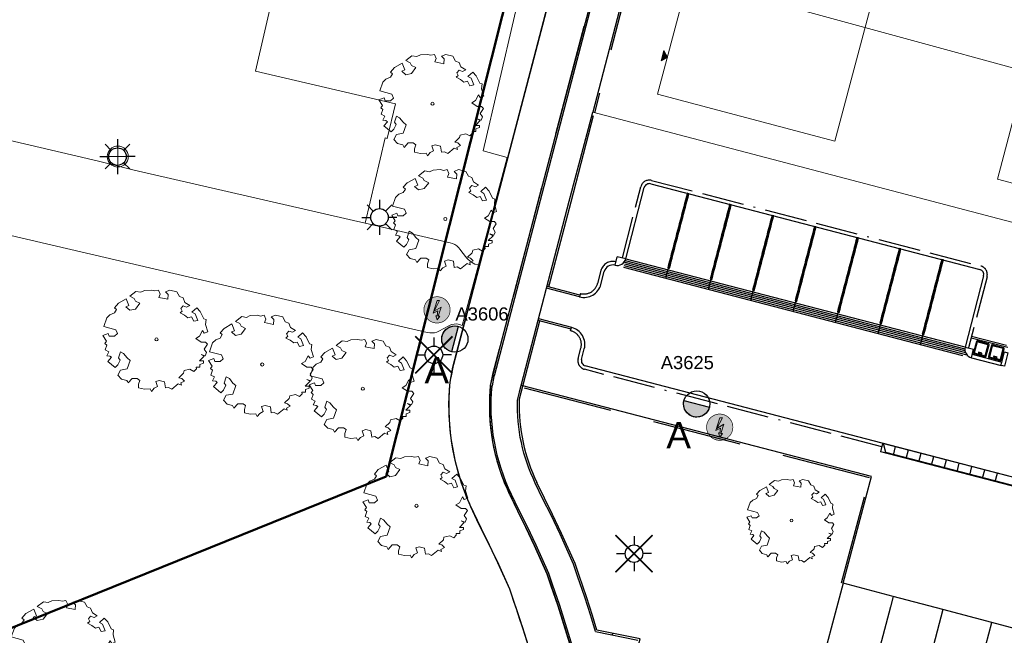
# Model space of a CAD drawing. Header units: metres. Extents: x 253535 to 254630, y 592458 to 593699.
# Tile 4 of 40: x 253633 to 253689, y 592955 to 592990. Entities that reach past the tile are written whole.
import ezdxf
from ezdxf.enums import TextEntityAlignment as Align

# ---------------------------------------------------------------- set-up
doc = ezdxf.new("R2010")
doc.units = ezdxf.units.M
doc.linetypes.add('ACAD_ISO11W100', pattern=[33, 12, -3, 12, -3, 0, -3])
doc.linetypes.add('DASHED', pattern=[19.05, 12.7, -6.35])
for name, color, linetype, lineweight in [('ALGEMEEN WERKGRENS', 10, 'FENCELINE1', 50), ('B-WE-GR-BOOM-S2', 114, 'Continuous', 9), ('B-WE-GR-BOOM_STAMDIAMETER-T', 7, 'Continuous', 25), ('B-WE-OG-TERREIN_BEGROEID-GV', 254, 'Continuous', 18), ('B-WE-VH-OPENVERHARDING-GV', 254, 'Continuous', 18), ('N-WE-IE-MEUBILAIR_WEGMEUBILAIR-S', 7, 'Continuous', 18), ('N-woningen', 1, 'Continuous', 0)]:
    doc.layers.add(name, color=color, linetype=linetype, lineweight=lineweight)
for name, color, linetype in [('B-EI-OV-Mast_0_Symbool_Code', 7, 'Continuous'), ('B-EI-OV-Mast_1_Mastnummer-T', 7, 'Continuous'), ('B-EI-OV-Mast_2_Kast-en-Groep-T', 7, 'Continuous'), ('B-EI-OV-Mast_4_Overig_1-T', 7, 'Continuous'), ('B-EI-OV-Mast_5_Overig_2-T', 7, 'Continuous'), ('B-IN-LICHTMAST', 7, 'Continuous'), ('N-EI-OV-Mast-S', 7, 'Continuous'), ('N-EI-OV-Mast_0_Symbool_Code', 7, 'Continuous'), ('N-EI-OV-Mast_1_Mastnummer-T', 7, 'Continuous'), ('N-EI-OV-Mast_2_Kast-en-Groep-T', 7, 'Continuous'), ('N-EI-OV-Mast_4_Overig_1-T', 7, 'Continuous'), ('N-EI-OV-Mast_5_Overig_2-T', 7, 'Continuous'), ('N-WB-ARC-ASFALT', 8, 'Continuous'), ('N-WB-ARC-BETONSTEEN KF', 253, 'Continuous'), ('N-WB-BAND GAZONBAND 10x20', 7, 'DASHED'), ('N-WB-BAND OPSLUITBAND 10x20', 7, 'DASHED'), ('N-WB-BAND TROTTOIRBAND 18 20', 7, 'ACAD_ISO11W100'), ('N-WB-CONTAINERVERZAMELPLAATS', 8, 'Continuous'), ('N-WB-INRITBLOK 18 20', 2, 'Continuous'), ('N-WB-KANTVERHARDING', 2, 'Continuous'), ('N-WB-MATERIAALGRENS', 1, 'Continuous'), ('N-WB-MOLGOOT GEBAKKEN DF', 8, 'Continuous'), ('N-WB-PERRONBAND 18 20', 2, 'Continuous'), ('V-EI-OV-Mast-S', 1, 'Continuous'), ('V-EI-OV-Mast_1_Mastnummer-T', 7, 'Continuous'), ('V-EI-OV-Mast_2_Kast-en-Groep-T', 7, 'Continuous'), ('V-EI-OV-Mast_4_Overig_1-T', 7, 'Continuous'), ('V-EI-OV-Mast_5_Overig_2-T', 7, 'Continuous'), ('X-EI-OV-Aansluiting-S', 1, 'Continuous'), ('X-EI-OV-Aansluiting_0_Symbool_Code', 7, 'Continuous'), ('X-EI-OV-Aansluiting_1_Mastnummer-T', 7, 'Continuous'), ('X-EI-OV-Aansluiting_2_Groep_en_Fase-T', 7, 'Continuous'), ('X-EI-OV-Aansluiting_4_Overig_1-T', 7, 'Continuous'), ('X-EI-OV-Aansluiting_5_Overig_2-T', 7, 'Continuous')]:
    doc.layers.add(name, color=color, linetype=linetype)
doc.styles.add('ARIAL', font='arial.ttf')
doc.styles.add('NLCS-ISO', font='txt')
doc.linetypes.add('FENCELINE1', pattern='A,6.35,-2.54,[133,ltypeshp.shx,S=2.54,R=0,X=-2.54,Y=0],-2.54,25.4', length=36.83)

# ---------------------------------------------------------------- blocks, each defined once
blk = doc.blocks.new('SIE-WEG_LICHTMAST-SO')
at = {"color": 0}
for p, q in [((0, 0), (0, 0.497)), ((-0.484, 0), (0.466, 0)), ((0, 0), (0, -0.503))]:
    blk.add_line(p, q, dxfattribs=at)
blk.add_circle((0, 0), 0.3, dxfattribs=at)
blk = doc.blocks.new('SGR-BOOM_06_ST')
at = {"linetype": 'Continuous', "flags": 128}
blk.add_lwpolyline([(2.698, 3.52), (2.53, 3.939), (2.197, 4.064), (1.945, 4.524), (1.273, 4.692), (0.855, 4.524), (1.108, 4.273), (1.064, 3.812), (0.228, 3.98), (0.352, 4.315), (0.184, 4.692), (-0.15, 4.609), (-0.486, 4.692), (-1.155, 4.65), (-1.491, 4.483), (-1.952, 4.565), (-2.539, 4.105), (-2.12, 3.896), (-1.994, 3.644), (-1.575, 3.435), (-1.994, 2.89), (-2.539, 2.766), (-2.915, 3.099), (-2.62, 3.217), (-2.873, 3.855), (-3.628, 3.435), (-4.004, 3.016), (-3.794, 2.848), (-4.004, 2.514), (-4.425, 2.346), (-4.717, 2.054), (-5.01, 1.214), (-3.88, 0.921), (-3.712, 0.544), (-4.004, 0.293), (-4.507, 0.293), (-4.602, 0.556), (-5.093, 0.376), (-4.758, -0.168), (-4.925, -0.377), (-4.717, -0.545), (-4.884, -1.006), (-4.532, -1.182), (-4.717, -1.551), (-4.424, -1.592), (-4.293, -1.707), (-4.619, -2.107), (-3.921, -2.682), (-3.668, -2.431), (-3.46, -1.97), (-3.627, -1.761), (-3.419, -1.174), (-3.124, -1.342), (-2.788, -1.761), (-2.496, -2.01), (-2.788, -2.808), (-3.419, -2.932), (-3.668, -3.394), (-3.333, -3.771), (-2.832, -3.897), (-2.769, -4.022), (-2.706, -4.148), (-2.328, -3.729), (-1.826, -3.729), (-1.575, -3.897), (-1.699, -4.273), (-1.699, -4.609), (-1.154, -4.736), (-0.61, -4.692), (-0.486, -4.945), (-0.233, -4.65), (0.101, -4.483), (-0.059, -4.007), (0.269, -3.896), (0.773, -4.023), (0.856, -4.609), (1.149, -4.565), (1.442, -4.736), (2.071, -4.232), (2.365, -4.356), (2.322, -4.147), (2.657, -3.98), (2.406, -3.728), (2.113, -3.644), (2.574, -3.226), (2.615, -2.975), (3.16, -2.848), (3.538, -3.058), (3.787, -2.807), (3.77, -2.633), (4.123, -2.633), (4.123, -2.387), (4.459, -2.263), (4.459, -2.054), (4.082, -2.054), (4.543, -1.591), (4.25, -1.425), (4.627, -1.55), (4.752, -1.257), (4.543, -0.921), (4.835, -0.461), (4.668, -0.252), (4.25, -0.252), (3.746, 0.085), (4.082, 0.294), (4.375, 0.838), (4.543, 0.589), (4.876, 0.713), (4.667, 1.425), (4.711, 1.886), (4.5, 1.97), (4.164, 2.64), (3.828, 3.013), (3.374, 2.604), (3.663, 2.431), (3.914, 1.802), (3.537, 1.718), (3.327, 2.136), (2.991, 2.054), (2.657, 2.305), (2.238, 2.514), (2.447, 2.682), (2.321, 2.932), (2.53, 3.184), (2.866, 3.059), (3.159, 3.227)], close=True, dxfattribs=at)
blk.add_circle((0, 0), 0.15)
at = {"layer": 'B-WE-GR-BOOM_STAMDIAMETER-T', "style": 'NLCS-ISO'}
blk.add_attdef('STAMDIAMETER', text='', height=0.3, dxfattribs=at).set_placement((0, 0), align=Align.BOTTOM_LEFT)
blk = doc.blocks.new('*U11')
at = {"layer": 'N-EI-OV-Mast-S'}
h = blk.add_hatch(color=0, dxfattribs=at)
h.dxf.hatch_style = 1
edge = h.paths.add_edge_path()
edge.add_line((0.189, 0.726), (-0.189, -0.726))
edge.add_arc((0, 0), 0.75, 435.3673, 615.3673, ccw=False)
blk.add_lwpolyline([(0.189, 0.726), (-0.189, -0.726, -1), (0.189, 0.726, 0)], format="xyb", dxfattribs=at)
blk.add_circle((0, 0), 0.75, dxfattribs=at)
at = {"layer": 'N-EI-OV-Mast_0_Symbool_Code', "style": 'ARIAL'}
blk.add_attdef('CODE', text='', height=1.5, dxfattribs=at).set_placement((-1.029, -1.773), align=Align.MIDDLE_CENTER)
at = {"layer": 'N-EI-OV-Mast_1_Mastnummer-T', "style": 'ARIAL'}
blk.add_attdef('MASTNR', text='', height=0.75, dxfattribs=at).set_placement((0.035, 1.435), align=Align.MIDDLE_LEFT)
at = {"layer": 'N-EI-OV-Mast_2_Kast-en-Groep-T', "style": 'ARIAL'}
for tag, p in [('KASTNR', (0.035, 0.31)), ('GROEP', (0.035, -0.815))]:
    blk.add_attdef(tag, text='', height=0.75, dxfattribs=at).set_placement(p, align=Align.MIDDLE_LEFT)
at = {"layer": 'N-EI-OV-Mast_4_Overig_1-T', "style": 'ARIAL'}
blk.add_attdef('OVERIG1', text='', height=0.75, dxfattribs=at).set_placement((0.035, -1.94), align=Align.MIDDLE_LEFT)
at = {"layer": 'N-EI-OV-Mast_5_Overig_2-T', "style": 'ARIAL'}
blk.add_attdef('OVERIG2', text='', height=0.75, dxfattribs=at).set_placement((0.035, -3.065), align=Align.MIDDLE_LEFT)
blk = doc.blocks.new('*U19')
at = {"layer": 'N-EI-OV-Mast-S'}
h = blk.add_hatch(color=0, dxfattribs=at)
h.dxf.hatch_style = 1
edge = h.paths.add_edge_path()
edge.add_line((-0.726, 0.189), (0.726, -0.189))
edge.add_arc((0, 0), 0.75, 525.4052, 705.4052, ccw=False)
blk.add_lwpolyline([(-0.726, 0.189), (0.726, -0.189, -1), (-0.726, 0.189, 0)], format="xyb", dxfattribs=at)
blk.add_circle((0, 0), 0.75, dxfattribs=at)
at = {"layer": 'N-EI-OV-Mast_0_Symbool_Code', "style": 'ARIAL'}
blk.add_attdef('CODE', text='', height=1.5, dxfattribs=at).set_placement((-1.029, -1.773), align=Align.MIDDLE_CENTER)
at = {"layer": 'N-EI-OV-Mast_1_Mastnummer-T', "style": 'ARIAL'}
blk.add_attdef('MASTNR', text='', height=0.75, dxfattribs=at).set_placement((-2.049, 2.362), align=Align.MIDDLE_LEFT)
at = {"layer": 'N-EI-OV-Mast_2_Kast-en-Groep-T', "style": 'ARIAL'}
for tag, p in [('KASTNR', (-2.049, 1.237)), ('GROEP', (-2.049, 0.112))]:
    blk.add_attdef(tag, text='', height=0.75, dxfattribs=at).set_placement(p, align=Align.MIDDLE_LEFT)
at = {"layer": 'N-EI-OV-Mast_4_Overig_1-T', "style": 'ARIAL'}
blk.add_attdef('OVERIG1', text='', height=0.75, dxfattribs=at).set_placement((-2.049, -1.013), align=Align.MIDDLE_LEFT)
at = {"layer": 'N-EI-OV-Mast_5_Overig_2-T', "style": 'ARIAL'}
blk.add_attdef('OVERIG2', text='', height=0.75, dxfattribs=at).set_placement((-2.049, -2.138), align=Align.MIDDLE_LEFT)
blk = doc.blocks.new('*U7')
at = {"layer": 'X-EI-OV-Aansluiting-S'}
h = blk.add_hatch(color=0, dxfattribs=at)
h.set_gradient(color1=(0, 255, 0), tint=1, name='SPHERICAL')
edge = h.paths.add_edge_path()
edge.add_arc((0, 0), 0.75, 0, 360)
h = blk.add_hatch(color=7, dxfattribs=at)
h.dxf.hatch_style = 1
h.paths.add_polyline_path([(0.067, -0.354), (0.229, 0.164), (-0.156, -0.067), (0.15, 0.534), (0, 0.534), (-0.219, -0.183), (0.048, -0.047), (0.015, -0.345), (-0.07, -0.331), (0.002, -0.571), (0.152, -0.367)])
at = {"layer": 'X-EI-OV-Aansluiting-S', "color": 7, "const_width": 0.0375}
blk.add_lwpolyline([(0, 0.75, -1), (0, -0.75, -1), (0, 0.75, -1.11402)], format="xyb", dxfattribs=at)
at = {"layer": 'X-EI-OV-Aansluiting-S', "color": 7, "lineweight": 0, "flags": 128}
blk.add_lwpolyline([(0.067, -0.354), (0.229, 0.164), (-0.156, -0.067), (0.15, 0.534), (0, 0.534), (-0.219, -0.183), (0.048, -0.047), (0.015, -0.345), (-0.07, -0.331), (0.002, -0.571), (0.152, -0.367)], close=True, dxfattribs=at)
at = {"layer": 'X-EI-OV-Aansluiting_0_Symbool_Code', "style": 'ARIAL'}
blk.add_attdef('CODE', text='', height=1.5, dxfattribs=at).set_placement((-10, 0), align=Align.MIDDLE_CENTER)
at = {"layer": 'X-EI-OV-Aansluiting_1_Mastnummer-T', "style": 'ARIAL'}
blk.add_attdef('MASTNR', text='', height=0.75, dxfattribs=at).set_placement((6.75, 2.25), align=Align.MIDDLE_LEFT)
at = {"layer": 'X-EI-OV-Aansluiting_2_Groep_en_Fase-T', "style": 'ARIAL'}
for tag, p in [('KASTNR', (6.75, 1.125)), ('GROEP', (6.75, 0))]:
    blk.add_attdef(tag, text='', height=0.75, dxfattribs=at).set_placement(p, align=Align.MIDDLE_LEFT)
at = {"layer": 'X-EI-OV-Aansluiting_4_Overig_1-T', "style": 'ARIAL'}
blk.add_attdef('OVERIG1', text='', height=0.75, dxfattribs=at).set_placement((6.75, -1.125), align=Align.MIDDLE_LEFT)
at = {"layer": 'X-EI-OV-Aansluiting_5_Overig_2-T', "style": 'ARIAL'}
blk.add_attdef('OVERIG2', text='', height=0.75, dxfattribs=at).set_placement((6.75, -2.25), align=Align.MIDDLE_LEFT)
blk = doc.blocks.new('*U55')
at = {"color": 0}
for points in [[(-1.77, 1.77), (-0.88, 0.88)], [(0, 2.5), (0, 1.25)], [(0.88, 0.88), (1.77, 1.77)], [(-2.5, 0), (-1.25, 0)], [(2.5, 0), (1.25, 0)], [(-1.77, -1.77), (-0.88, -0.88)], [(0, -1.25), (0, -2.5)], [(0.88, -0.88), (1.77, -1.77)]]:
    blk.add_lwpolyline(points, dxfattribs=at)
blk.add_circle((0, 0), 1.25, dxfattribs=at)
at = {"layer": 'B-EI-OV-Mast_0_Symbool_Code', "style": 'ARIAL'}
blk.add_attdef('CODE', text='', height=1.5, dxfattribs=at).set_placement((-10, 0), align=Align.MIDDLE_CENTER)
at = {"layer": 'B-EI-OV-Mast_1_Mastnummer-T', "style": 'ARIAL'}
blk.add_attdef('MASTNR', text='', height=0.75, dxfattribs=at).set_placement((6.75, 2.25), align=Align.MIDDLE_LEFT)
at = {"layer": 'B-EI-OV-Mast_2_Kast-en-Groep-T', "style": 'ARIAL'}
for tag, p in [('KASTNR', (6.75, 1.12)), ('GROEP', (6.75, 0))]:
    blk.add_attdef(tag, text='', height=0.75, dxfattribs=at).set_placement(p, align=Align.MIDDLE_LEFT)
at = {"layer": 'B-EI-OV-Mast_4_Overig_1-T', "style": 'ARIAL'}
blk.add_attdef('OVERIG1', text='', height=0.75, dxfattribs=at).set_placement((6.75, -1.12), align=Align.MIDDLE_LEFT)
at = {"layer": 'B-EI-OV-Mast_5_Overig_2-T', "style": 'ARIAL'}
blk.add_attdef('OVERIG2', text='', height=0.75, dxfattribs=at).set_placement((6.75, -2.25), align=Align.MIDDLE_LEFT)
blk = doc.blocks.new('*U54')
at = {"layer": 'V-EI-OV-Mast-S', "color": 0, "const_width": 0.1}
for points in [[(1.061, 1.061), (-1.061, -1.061)], [(1.061, -1.061), (-1.061, 1.061)]]:
    blk.add_lwpolyline(points, dxfattribs=at)
at = {"layer": 'N-EI-OV-Mast_0_Symbool_Code', "style": 'ARIAL'}
blk.add_attdef('CODE', text='', height=1.5, dxfattribs=at).set_placement((-10, 0), align=Align.MIDDLE_CENTER)
at = {"layer": 'V-EI-OV-Mast_1_Mastnummer-T', "style": 'ARIAL'}
blk.add_attdef('MASTNR', text='', height=0.75, dxfattribs=at).set_placement((6.75, 2.25), align=Align.MIDDLE_LEFT)
at = {"layer": 'V-EI-OV-Mast_2_Kast-en-Groep-T', "style": 'ARIAL'}
for tag, p in [('KASTNR', (6.75, 1.125)), ('GROEP', (6.75, 0))]:
    blk.add_attdef(tag, text='', height=0.75, dxfattribs=at).set_placement(p, align=Align.MIDDLE_LEFT)
at = {"layer": 'V-EI-OV-Mast_4_Overig_1-T', "style": 'ARIAL'}
blk.add_attdef('OVERIG1', text='', height=0.75, dxfattribs=at).set_placement((6.75, -1.125), align=Align.MIDDLE_LEFT)
at = {"layer": 'V-EI-OV-Mast_5_Overig_2-T', "style": 'ARIAL'}
blk.add_attdef('OVERIG2', text='', height=0.75, dxfattribs=at).set_placement((6.75, -2.25), align=Align.MIDDLE_LEFT)

msp = doc.modelspace()

# ---------------------------------------------------------------- hatches: boundary and pattern name
at = {"layer": 'N-woningen'}
h = msp.add_hatch(color=252, dxfattribs=at)
h.dxf.hatch_style = 1
h.paths.add_polyline_path([(253669.774, 592988.641), (253669.988, 592988.274), (253669.621, 592988.06)])

# ---------------------------------------------------------------- linework, layer by layer
at = {"layer": 'ALGEMEEN WERKGRENS', "color": 252, "ltscale": 0.3}
msp.add_lwpolyline([(253983.948, 592985.984), (253988.356, 592968.321, 0.128947), (253974.268, 592955.251), (253970.42, 592946.86, -0.083785), (253948.449, 592913.715, -0.090259), (253907.253, 592881.588, -0.15603), (253824.23, 592866.907), (253796.762, 592870.057), (253704.006, 592881.266), (253656.435, 592886.703), (253655.952, 592882.139), (253632.241, 592884.776), (253632.842, 592889.399), (253559.131, 592897.409), (253563.346, 592914.795), (253595.548, 592909.737), (253609.743, 592910.353), (253615.994, 592914.937), (253624.665, 592952.498), (253653.936, 592964.341), (253680.397, 593069.451), (253685.732, 593068.089)], format="xyb", dxfattribs=at)
at = {"layer": 'B-WE-OG-TERREIN_BEGROEID-GV', "color": 252}
msp.add_lwpolyline([(253651.684, 593009.929), (253646.481, 592987.46), (253654.462, 592985.599), (253653.993, 592983.63), (253653.875, 592983.657), (253652.732, 592978.794), (253657.596, 592977.67), (253657.729, 592977.635), (253657.855, 592977.578), (253657.97, 592977.502), (253658.071, 592977.407), (253658.159, 592977.291), (253658.253, 592977.164), (253658.532, 592976.789), (253658.616, 592976.711), (253658.705, 592976.639), (253658.799, 592976.572), (253658.896, 592976.513), (253658.998, 592976.46), (253659.202, 592976.405), (253660.849, 592982.546), (253659.464, 592982.916), (253662.147, 592994.476)], dxfattribs=at)
at = {"layer": 'B-WE-VH-OPENVERHARDING-GV', "color": 252}
msp.add_lwpolyline([(253607.278, 592983.989), (253635.128, 592977.471), (253656.286, 592972.55), (253656.421, 592972.528), (253656.558, 592972.525), (253656.693, 592972.541), (253656.825, 592972.576), (253656.951, 592972.628), (253657.515, 592972.933), (253657.658, 592972.998), (253657.812, 592973.034), (253657.969, 592973.038), (253658.124, 592973.012), (253658.271, 592972.956), (253659.202, 592976.405), (253658.998, 592976.46), (253658.896, 592976.513), (253658.799, 592976.572), (253658.705, 592976.639), (253658.616, 592976.711), (253658.532, 592976.789), (253658.253, 592977.164), (253658.159, 592977.291), (253658.071, 592977.407), (253657.97, 592977.502), (253657.855, 592977.578), (253657.729, 592977.635), (253657.596, 592977.67), (253652.732, 592978.794), (253639.573, 592981.825), (253637.528, 592982.323), (253624.536, 592985.367)], dxfattribs=at)
at = {"layer": 'N-WB-ARC-ASFALT', "color": 252}
for points in [[(253679.06, 593041.418), (253672.708, 593017.996), (253669.069, 593004.516), (253664.047, 592985.565), (253660.345, 592971.428), (253659.937, 592969.808), (253659.877, 592969.512, 0.056074), (253659.91, 592967.046, 0.066313), (253660.607, 592964.172, 0.012739), (253660.835, 592963.621), (253661.388, 592962.457), (253661.918, 592961.383), (253662.402, 592960.373), (253663.127, 592958.75), (253663.742, 592956.937), (253664.457, 592954.672)], [(253662.837, 592952.13, 0.010249), (253660.983, 592957.909), (253660.283, 592959.473), (253659.726, 592960.628, -0.014916), (253658.77, 592962.604, -0.014916), (253658.528, 592963.174, -0.118689), (253657.582, 592969.72), (253657.745, 592970.566), (253658.791, 592974.572), (253659.708, 592978.074), (253660.588, 592981.435), (253663.446, 592992.352), (253664.916, 592997.965), (253666.331, 593003.273), (253672.781, 593027.054)]]:
    msp.add_lwpolyline(points, format="xyb", dxfattribs=at)
at = {"layer": 'N-WB-ARC-BETONSTEEN KF', "color": 252}
for points in [[(253671.105, 592980.086), (253671.155, 592980.279), (253671.059, 592980.304), (253671.008, 592980.111)], [(253671.155, 592980.279), (253671.206, 592980.473), (253671.109, 592980.498), (253671.059, 592980.304)], [(253670.954, 592979.505), (253671.004, 592979.699), (253670.907, 592979.724), (253670.857, 592979.53)], [(253671.004, 592979.699), (253671.055, 592979.892), (253670.958, 592979.917), (253670.907, 592979.724)], [(253671.055, 592979.892), (253671.105, 592980.086), (253671.008, 592980.111), (253670.958, 592979.917)], [(253673.574, 592979.649), (253673.625, 592979.843), (253673.528, 592979.868), (253673.478, 592979.675)], [(253670.802, 592978.924), (253670.853, 592979.118), (253670.756, 592979.143), (253670.706, 592978.95)], [(253670.853, 592979.118), (253670.903, 592979.312), (253670.807, 592979.337), (253670.756, 592979.143)], [(253670.903, 592979.312), (253670.954, 592979.505), (253670.857, 592979.53), (253670.807, 592979.337)], [(253673.423, 592979.069), (253673.474, 592979.262), (253673.377, 592979.288), (253673.326, 592979.094)], [(253673.474, 592979.262), (253673.524, 592979.456), (253673.427, 592979.481), (253673.377, 592979.288)], [(253673.524, 592979.456), (253673.574, 592979.649), (253673.478, 592979.675), (253673.427, 592979.481)], [(253675.994, 592979.019), (253676.044, 592979.213), (253675.947, 592979.238), (253675.897, 592979.045)], [(253670.702, 592978.537), (253670.752, 592978.731), (253670.655, 592978.756), (253670.605, 592978.563)], [(253670.752, 592978.731), (253670.802, 592978.924), (253670.706, 592978.95), (253670.655, 592978.756)], [(253673.272, 592978.488), (253673.322, 592978.682), (253673.226, 592978.707), (253673.175, 592978.513)], [(253673.322, 592978.682), (253673.373, 592978.875), (253673.276, 592978.9), (253673.226, 592978.707)], [(253673.373, 592978.875), (253673.423, 592979.069), (253673.326, 592979.094), (253673.276, 592978.9)], [(253675.843, 592978.439), (253675.893, 592978.632), (253675.796, 592978.658), (253675.746, 592978.464)], [(253675.893, 592978.632), (253675.943, 592978.826), (253675.847, 592978.851), (253675.796, 592978.658)], [(253675.943, 592978.826), (253675.994, 592979.019), (253675.897, 592979.045), (253675.847, 592978.851)], [(253678.413, 592978.39), (253678.464, 592978.583), (253678.367, 592978.608), (253678.316, 592978.415)], [(253670.55, 592977.957), (253670.601, 592978.15), (253670.504, 592978.176), (253670.454, 592977.982)], [(253670.601, 592978.15), (253670.651, 592978.344), (253670.554, 592978.369), (253670.504, 592978.176)], [(253670.651, 592978.344), (253670.702, 592978.537), (253670.605, 592978.563), (253670.554, 592978.369)], [(253673.121, 592977.908), (253673.171, 592978.101), (253673.074, 592978.126), (253673.024, 592977.933)], [(253673.171, 592978.101), (253673.221, 592978.295), (253673.125, 592978.32), (253673.074, 592978.126)], [(253673.221, 592978.295), (253673.272, 592978.488), (253673.175, 592978.513), (253673.125, 592978.32)], [(253675.691, 592977.858), (253675.742, 592978.052), (253675.645, 592978.077), (253675.594, 592977.883)], [(253675.742, 592978.052), (253675.792, 592978.245), (253675.695, 592978.271), (253675.645, 592978.077)], [(253675.792, 592978.245), (253675.843, 592978.439), (253675.746, 592978.464), (253675.695, 592978.271)], [(253678.262, 592977.809), (253678.312, 592978.002), (253678.216, 592978.028), (253678.165, 592977.834)], [(253678.312, 592978.002), (253678.363, 592978.196), (253678.266, 592978.221), (253678.216, 592978.028)], [(253678.363, 592978.196), (253678.413, 592978.39), (253678.316, 592978.415), (253678.266, 592978.221)], [(253670.399, 592977.376), (253670.449, 592977.57), (253670.353, 592977.595), (253670.302, 592977.401)], [(253670.449, 592977.57), (253670.5, 592977.763), (253670.403, 592977.788), (253670.353, 592977.595)], [(253670.5, 592977.763), (253670.55, 592977.957), (253670.454, 592977.982), (253670.403, 592977.788)], [(253672.969, 592977.327), (253673.02, 592977.52), (253672.923, 592977.546), (253672.873, 592977.352)], [(253673.02, 592977.52), (253673.07, 592977.714), (253672.973, 592977.739), (253672.923, 592977.546)], [(253673.07, 592977.714), (253673.121, 592977.908), (253673.024, 592977.933), (253672.973, 592977.739)], [(253675.54, 592977.278), (253675.59, 592977.471), (253675.494, 592977.496), (253675.443, 592977.303)], [(253675.59, 592977.471), (253675.641, 592977.665), (253675.544, 592977.69), (253675.494, 592977.496)], [(253675.641, 592977.665), (253675.691, 592977.858), (253675.594, 592977.883), (253675.544, 592977.69)], [(253678.111, 592977.228), (253678.161, 592977.422), (253678.064, 592977.447), (253678.014, 592977.254)], [(253678.161, 592977.422), (253678.211, 592977.615), (253678.115, 592977.641), (253678.064, 592977.447)], [(253678.211, 592977.615), (253678.262, 592977.809), (253678.165, 592977.834), (253678.115, 592977.641)], [(253680.732, 592977.373), (253680.782, 592977.567), (253680.686, 592977.592), (253680.635, 592977.399)], [(253680.782, 592977.567), (253680.833, 592977.76), (253680.736, 592977.786), (253680.686, 592977.592)], [(253680.833, 592977.76), (253680.883, 592977.954), (253680.786, 592977.979), (253680.736, 592977.786)], [(253670.248, 592976.796), (253670.298, 592976.989), (253670.201, 592977.014), (253670.151, 592976.821)], [(253670.298, 592976.989), (253670.349, 592977.183), (253670.252, 592977.208), (253670.201, 592977.014)], [(253670.349, 592977.183), (253670.399, 592977.376), (253670.302, 592977.401), (253670.252, 592977.208)], [(253672.818, 592976.746), (253672.868, 592976.94), (253672.772, 592976.965), (253672.721, 592976.772)], [(253672.868, 592976.94), (253672.919, 592977.133), (253672.822, 592977.159), (253672.772, 592976.965)], [(253672.919, 592977.133), (253672.969, 592977.327), (253672.873, 592977.352), (253672.822, 592977.159)], [(253675.389, 592976.697), (253675.439, 592976.891), (253675.342, 592976.916), (253675.292, 592976.722)], [(253675.439, 592976.891), (253675.49, 592977.084), (253675.393, 592977.109), (253675.342, 592976.916)], [(253675.49, 592977.084), (253675.54, 592977.278), (253675.443, 592977.303), (253675.393, 592977.109)], [(253678.01, 592976.841), (253678.06, 592977.035), (253677.963, 592977.06), (253677.913, 592976.866)], [(253678.06, 592977.035), (253678.111, 592977.228), (253678.014, 592977.254), (253677.963, 592977.06)], [(253680.581, 592976.793), (253680.631, 592976.986), (253680.534, 592977.011), (253680.484, 592976.818)], [(253680.631, 592976.986), (253680.681, 592977.18), (253680.585, 592977.205), (253680.534, 592977.011)], [(253680.681, 592977.18), (253680.732, 592977.373), (253680.635, 592977.399), (253680.585, 592977.205)], [(253683.151, 592976.743), (253683.201, 592976.936), (253683.105, 592976.961), (253683.054, 592976.768)], [(253683.201, 592976.936), (253683.252, 592977.13), (253683.155, 592977.155), (253683.105, 592976.961)], [(253683.252, 592977.13), (253683.302, 592977.323), (253683.206, 592977.348), (253683.155, 592977.155)], [(253670.096, 592976.215), (253670.147, 592976.408), (253670.05, 592976.434), (253670, 592976.24)], [(253670.147, 592976.408), (253670.197, 592976.602), (253670.101, 592976.627), (253670.05, 592976.434)], [(253670.197, 592976.602), (253670.248, 592976.796), (253670.151, 592976.821), (253670.101, 592976.627)], [(253672.667, 592976.166), (253672.717, 592976.359), (253672.62, 592976.384), (253672.57, 592976.191)], [(253672.717, 592976.359), (253672.768, 592976.553), (253672.671, 592976.578), (253672.62, 592976.384)], [(253672.768, 592976.553), (253672.818, 592976.746), (253672.721, 592976.772), (253672.671, 592976.578)], [(253675.237, 592976.116), (253675.288, 592976.31), (253675.191, 592976.335), (253675.141, 592976.142)], [(253675.288, 592976.31), (253675.338, 592976.503), (253675.241, 592976.529), (253675.191, 592976.335)], [(253675.338, 592976.503), (253675.389, 592976.697), (253675.292, 592976.722), (253675.241, 592976.529)], [(253677.858, 592976.261), (253677.909, 592976.454), (253677.812, 592976.479), (253677.762, 592976.286)], [(253677.909, 592976.454), (253677.959, 592976.648), (253677.863, 592976.673), (253677.812, 592976.479)], [(253677.959, 592976.648), (253678.01, 592976.841), (253677.913, 592976.866), (253677.863, 592976.673)], [(253680.429, 592976.212), (253680.48, 592976.406), (253680.383, 592976.431), (253680.333, 592976.237)], [(253680.48, 592976.406), (253680.53, 592976.599), (253680.433, 592976.624), (253680.383, 592976.431)], [(253680.53, 592976.599), (253680.581, 592976.793), (253680.484, 592976.818), (253680.433, 592976.624)], [(253683, 592976.162), (253683.05, 592976.356), (253682.953, 592976.381), (253682.903, 592976.187)], [(253683.05, 592976.356), (253683.101, 592976.549), (253683.004, 592976.574), (253682.953, 592976.381)], [(253683.101, 592976.549), (253683.151, 592976.743), (253683.054, 592976.768), (253683.004, 592976.574)], [(253685.571, 592976.114), (253685.621, 592976.307), (253685.524, 592976.333), (253685.474, 592976.139)], [(253685.621, 592976.307), (253685.671, 592976.501), (253685.575, 592976.526), (253685.524, 592976.333)], [(253685.671, 592976.501), (253685.722, 592976.694), (253685.625, 592976.72), (253685.575, 592976.526)], [(253672.515, 592975.585), (253672.566, 592975.779), (253672.469, 592975.804), (253672.419, 592975.61)], [(253672.566, 592975.779), (253672.616, 592975.972), (253672.52, 592975.997), (253672.469, 592975.804)], [(253672.616, 592975.972), (253672.667, 592976.166), (253672.57, 592976.191), (253672.52, 592975.997)], [(253675.137, 592975.729), (253675.187, 592975.923), (253675.09, 592975.948), (253675.04, 592975.755)], [(253675.187, 592975.923), (253675.237, 592976.116), (253675.141, 592976.142), (253675.09, 592975.948)], [(253677.707, 592975.68), (253677.758, 592975.874), (253677.661, 592975.899), (253677.61, 592975.705)], [(253677.758, 592975.874), (253677.808, 592976.067), (253677.711, 592976.092), (253677.661, 592975.899)], [(253677.808, 592976.067), (253677.858, 592976.261), (253677.762, 592976.286), (253677.711, 592976.092)], [(253680.278, 592975.631), (253680.328, 592975.825), (253680.232, 592975.85), (253680.181, 592975.657)], [(253680.328, 592975.825), (253680.379, 592976.019), (253680.282, 592976.044), (253680.232, 592975.85)], [(253680.379, 592976.019), (253680.429, 592976.212), (253680.333, 592976.237), (253680.282, 592976.044)], [(253682.848, 592975.581), (253682.899, 592975.775), (253682.802, 592975.8), (253682.752, 592975.607)], [(253682.899, 592975.775), (253682.949, 592975.968), (253682.853, 592975.994), (253682.802, 592975.8)], [(253682.949, 592975.968), (253683, 592976.162), (253682.903, 592976.187), (253682.853, 592975.994)], [(253685.47, 592975.727), (253685.52, 592975.92), (253685.423, 592975.946), (253685.373, 592975.752)], [(253685.52, 592975.92), (253685.571, 592976.114), (253685.474, 592976.139), (253685.423, 592975.946)], [(253674.985, 592975.149), (253675.036, 592975.342), (253674.939, 592975.367), (253674.888, 592975.174)], [(253675.036, 592975.342), (253675.086, 592975.536), (253674.989, 592975.561), (253674.939, 592975.367)], [(253675.086, 592975.536), (253675.137, 592975.729), (253675.04, 592975.755), (253674.989, 592975.561)], [(253677.556, 592975.099), (253677.606, 592975.293), (253677.51, 592975.318), (253677.459, 592975.125)], [(253677.606, 592975.293), (253677.657, 592975.486), (253677.56, 592975.512), (253677.51, 592975.318)], [(253677.657, 592975.486), (253677.707, 592975.68), (253677.61, 592975.705), (253677.56, 592975.512)], [(253680.127, 592975.051), (253680.177, 592975.244), (253680.08, 592975.27), (253680.03, 592975.076)], [(253680.177, 592975.244), (253680.228, 592975.438), (253680.131, 592975.463), (253680.08, 592975.27)], [(253680.228, 592975.438), (253680.278, 592975.631), (253680.181, 592975.657), (253680.131, 592975.463)], [(253682.697, 592975.001), (253682.748, 592975.194), (253682.651, 592975.22), (253682.6, 592975.026)], [(253682.748, 592975.194), (253682.798, 592975.388), (253682.701, 592975.413), (253682.651, 592975.22)], [(253682.798, 592975.388), (253682.848, 592975.581), (253682.752, 592975.607), (253682.701, 592975.413)], [(253685.318, 592975.146), (253685.369, 592975.34), (253685.272, 592975.365), (253685.222, 592975.171)], [(253685.369, 592975.34), (253685.419, 592975.533), (253685.323, 592975.558), (253685.272, 592975.365)], [(253685.419, 592975.533), (253685.47, 592975.727), (253685.373, 592975.752), (253685.323, 592975.558)], [(253674.935, 592974.955), (253674.985, 592975.149), (253674.888, 592975.174), (253674.838, 592974.98)], [(253677.405, 592974.519), (253677.455, 592974.712), (253677.358, 592974.738), (253677.308, 592974.544)], [(253677.455, 592974.712), (253677.505, 592974.906), (253677.409, 592974.931), (253677.358, 592974.738)], [(253677.505, 592974.906), (253677.556, 592975.099), (253677.459, 592975.125), (253677.409, 592974.931)], [(253679.975, 592974.47), (253680.026, 592974.664), (253679.929, 592974.689), (253679.879, 592974.495)], [(253680.026, 592974.664), (253680.076, 592974.857), (253679.98, 592974.883), (253679.929, 592974.689)], [(253680.076, 592974.857), (253680.127, 592975.051), (253680.03, 592975.076), (253679.98, 592974.883)], [(253682.546, 592974.42), (253682.596, 592974.614), (253682.5, 592974.639), (253682.449, 592974.445)], [(253682.596, 592974.614), (253682.647, 592974.807), (253682.55, 592974.832), (253682.5, 592974.639)], [(253682.647, 592974.807), (253682.697, 592975.001), (253682.6, 592975.026), (253682.55, 592974.832)], [(253685.167, 592974.566), (253685.218, 592974.759), (253685.121, 592974.784), (253685.07, 592974.591)], [(253685.218, 592974.759), (253685.268, 592974.953), (253685.171, 592974.978), (253685.121, 592974.784)], [(253685.268, 592974.953), (253685.318, 592975.146), (253685.222, 592975.171), (253685.171, 592974.978)], [(253677.354, 592974.325), (253677.405, 592974.519), (253677.308, 592974.544), (253677.257, 592974.35)], [(253679.824, 592973.89), (253679.875, 592974.083), (253679.778, 592974.108), (253679.727, 592973.915)], [(253679.875, 592974.083), (253679.925, 592974.277), (253679.828, 592974.302), (253679.778, 592974.108)], [(253679.925, 592974.277), (253679.975, 592974.47), (253679.879, 592974.495), (253679.828, 592974.302)], [(253682.445, 592974.033), (253682.495, 592974.227), (253682.399, 592974.252), (253682.348, 592974.058)], [(253682.495, 592974.227), (253682.546, 592974.42), (253682.449, 592974.445), (253682.399, 592974.252)], [(253685.016, 592973.985), (253685.066, 592974.178), (253684.97, 592974.204), (253684.919, 592974.01)], [(253685.066, 592974.178), (253685.117, 592974.372), (253685.02, 592974.397), (253684.97, 592974.204)], [(253685.117, 592974.372), (253685.167, 592974.566), (253685.07, 592974.591), (253685.02, 592974.397)], [(253679.774, 592973.696), (253679.824, 592973.89), (253679.727, 592973.915), (253679.677, 592973.721)], [(253682.294, 592973.452), (253682.344, 592973.646), (253682.247, 592973.671), (253682.197, 592973.478)], [(253682.344, 592973.646), (253682.395, 592973.84), (253682.298, 592973.865), (253682.247, 592973.671)], [(253682.395, 592973.84), (253682.445, 592974.033), (253682.348, 592974.058), (253682.298, 592973.865)], [(253684.865, 592973.404), (253684.915, 592973.598), (253684.818, 592973.623), (253684.768, 592973.43)], [(253684.915, 592973.598), (253684.965, 592973.791), (253684.869, 592973.817), (253684.818, 592973.623)], [(253684.965, 592973.791), (253685.016, 592973.985), (253684.919, 592974.01), (253684.869, 592973.817)], [(253682.193, 592973.065), (253682.243, 592973.259), (253682.147, 592973.284), (253682.096, 592973.091)], [(253682.243, 592973.259), (253682.294, 592973.452), (253682.197, 592973.478), (253682.147, 592973.284)], [(253684.713, 592972.824), (253684.764, 592973.017), (253684.667, 592973.042), (253684.617, 592972.849)], [(253684.764, 592973.017), (253684.814, 592973.211), (253684.717, 592973.236), (253684.667, 592973.042)], [(253684.814, 592973.211), (253684.865, 592973.404), (253684.768, 592973.43), (253684.717, 592973.236)], [(253684.612, 592972.437), (253684.663, 592972.63), (253684.566, 592972.655), (253684.516, 592972.462)], [(253684.663, 592972.63), (253684.713, 592972.824), (253684.617, 592972.849), (253684.566, 592972.655)]]:
    msp.add_lwpolyline(points, close=True, dxfattribs=at)
at = {"layer": 'N-WB-BAND GAZONBAND 10x20', "color": 252, "ltscale": 0.5}
msp.add_lwpolyline([(253684.156, 593060.298), (253681.509, 593050.455), (253680.494, 593046.703), (253668.451, 593002.302), (253667.626, 592999.235), (253660.012, 592970.156), (253659.99, 592970.066), (253659.878, 592969.518)], dxfattribs=at)
msp.add_lwpolyline([(253648.418, 592887.845), (253662.144, 592938.418), (253665.272, 592949.941, 0.142387), (253665.232, 592952.173), (253664.079, 592955.892), (253663.742, 592956.937), (253663.337, 592958.132), (253663.127, 592958.75), (253662.402, 592960.373), (253661.903, 592961.415), (253661.441, 592962.346), (253661.004, 592963.259, -0.138455), (253659.88, 592969.525)], format="xyb", dxfattribs=at)
at = {"layer": 'N-WB-BAND OPSLUITBAND 10x20', "color": 252, "ltscale": 0.4}
for p, q in [((253664.991, 592974.68), (253663.115, 592975.173)), ((253664.483, 592972.746), (253662.612, 592973.238)), ((253687.329, 592972.349), (253689.313, 592971.832))]:
    msp.add_line(p, q, dxfattribs=at)
at = {"layer": 'N-WB-BAND OPSLUITBAND 10x20', "color": 252}
for p, q in [((253665.016, 592974.777), (253664.966, 592974.584)), ((253664.457, 592972.649), (253664.508, 592972.843))]:
    msp.add_line(p, q, dxfattribs=at)
at = {"layer": 'N-WB-BAND OPSLUITBAND 10x20', "color": 252, "ltscale": 0.4}
for points in [[(253680.484, 593039.841), (253676.045, 593023.779), (253674.391, 593017.762), (253672.803, 593011.706), (253671.218, 593005.663), (253669.636, 592999.622), (253668.034, 592993.58), (253665.814, 592985.095)], [(253663.212, 592975.148), (253664.481, 592980.018), (253665.814, 592985.094)], [(253661.528, 592968.682), (253662.708, 592973.212)], [(253681.498, 592964.255), (253661.626, 592969.429)], [(253679.915, 592958.267), (253681.501, 592964.254)]]:
    msp.add_lwpolyline(points, dxfattribs=at)
msp.add_lwpolyline([(253650.166, 592887.797), (253656.126, 592910.215), (253668.425, 592955.068), (253665.96, 592955.564), (253665.699, 592956.404), (253665.356, 592957.47), (253664.947, 592958.678), (253664.711, 592959.372), (253663.945, 592961.087), (253663.431, 592962.16), (253662.97, 592963.09), (253662.535, 592963.998, -0.121346), (253661.528, 592968.682, -0.121346)], format="xyb", dxfattribs=at)
at = {"layer": 'N-WB-BAND TROTTOIRBAND 18 20', "color": 252, "ltscale": 0.2}
for p, q in [((253666.995, 592976.394), (253667.122, 592976.879)), ((253667.045, 592976.585), (253667.028, 592976.589)), ((253666.188, 592976.084), (253665.996, 592975.348)), ((253663.212, 592975.251), (253663.141, 592975.27)), ((253664.888, 592971.061), (253665.047, 592971.665)), ((253686.958, 592971.723), (253687.443, 592971.595)), ((253687.367, 592971.305), (253689.059, 592970.865)), ((253682.219, 592966.031), (253665.246, 592970.45))]:
    msp.add_line(p, q, dxfattribs=at)
at = {"layer": 'N-WB-BAND TROTTOIRBAND 18 20', "color": 252}
for p, q in [((253667.605, 592976.752), (253667.122, 592976.879)), ((253687.316, 592971.113), (253687.443, 592971.595))]:
    msp.add_line(p, q, dxfattribs=at)
at = {"layer": 'N-WB-BAND TROTTOIRBAND 18 20', "color": 252, "ltscale": 0.2}
msp.add_lwpolyline([(253667.409, 592976.803), (253668.468, 592980.874, -0.41419), (253669.078, 592981.232), (253687.853, 592976.346, -0.414237), (253688.211, 592975.736), (253687.152, 592971.672)], format="xyb", dxfattribs=at)
msp.add_lwpolyline([(253687.026, 592971.188), (253687.026, 592971.187)], dxfattribs=at)
for centre, radius, start, end in [((253666.865, 592975.908), 0.7, 76.5751, 165.4061), ((253665.222, 592975.55), 0.8, 255.2716, 345.4061), ((253664.273, 592971.868), 0.8, 345.2716, 75.2716), ((253665.372, 592970.934), 0.5, 165.2716, 255.4061)]:
    msp.add_arc(centre, radius, start, end, dxfattribs=at)
at = {"layer": 'N-WB-CONTAINERVERZAMELPLAATS', "color": 252}
for points in [[(253688.29, 592971.904), (253687.661, 592972.069, 0.414214), (253687.6, 592972.034), (253687.435, 592971.405, 0.414214), (253687.471, 592971.344), (253688.099, 592971.179, 0.414214), (253688.16, 592971.214), (253688.325, 592971.843, 0.414214)], [(253689.15, 592971.68), (253688.522, 592971.845, 0.414214), (253688.461, 592971.81), (253688.295, 592971.181, 0.414214), (253688.331, 592971.12), (253688.96, 592970.955, 0.414214), (253689.021, 592970.99), (253689.186, 592971.619, 0.414214)]]:
    msp.add_lwpolyline(points, format="xyb", close=True, dxfattribs=at)
for points in [[(253688.277, 592971.856), (253687.648, 592972.021), (253687.483, 592971.392), (253688.112, 592971.227)], [(253687.922, 592971.372), (253687.728, 592971.423), (253687.716, 592971.374), (253687.909, 592971.323)], [(253689.138, 592971.632), (253688.509, 592971.797), (253688.344, 592971.168), (253688.972, 592971.003)], [(253688.782, 592971.148), (253688.589, 592971.199), (253688.576, 592971.15), (253688.77, 592971.099)]]:
    msp.add_lwpolyline(points, close=True, dxfattribs=at)
at = {"layer": 'N-WB-INRITBLOK 18 20', "color": 252}
for p, q in [((253682.144, 592965.74), (253682.27, 592966.224)), ((253692.189, 592963.641), (253682.27, 592966.224)), ((253682.433, 592965.706), (253682.312, 592966.213)), ((253692.063, 592963.157), (253682.144, 592965.74)), ((253698.561, 592961.506), (253682.433, 592965.706)), ((253682.869, 592965.551), (253682.995, 592966.035)), ((253683.595, 592965.362), (253683.721, 592965.846)), ((253684.321, 592965.173), (253684.447, 592965.657)), ((253685.047, 592964.984), (253685.173, 592965.468)), ((253685.772, 592964.795), (253685.898, 592965.279)), ((253686.498, 592964.606), (253686.624, 592965.09)), ((253687.224, 592964.417), (253687.35, 592964.901)), ((253687.95, 592964.228), (253688.076, 592964.712)), ((253688.676, 592964.039), (253688.802, 592964.523))]:
    msp.add_line(p, q, dxfattribs=at)
at = {"layer": 'N-WB-KANTVERHARDING', "color": 252}
for p, q in [((253667.601, 592976.75), (253668.662, 592980.824)), ((253669.028, 592981.039), (253687.802, 592976.151)), ((253669.897, 592975.647), (253671.157, 592980.484)), ((253672.317, 592975.017), (253673.576, 592979.854)), ((253674.736, 592974.387), (253675.996, 592979.225)), ((253677.156, 592973.758), (253678.415, 592978.595)), ((253679.575, 592973.128), (253680.834, 592977.965)), ((253681.994, 592972.498), (253683.254, 592977.335)), ((253666.981, 592976.394), (253667.001, 592976.389)), ((253684.414, 592971.868), (253685.673, 592976.705)), ((253666.19, 592975.298), (253666.381, 592976.034)), ((253688.017, 592975.785), (253686.959, 592971.722)), ((253664.966, 592974.584), (253663.09, 592975.076)), ((253664.966, 592974.584), (253664.968, 592974.583)), ((253664.528, 592972.835), (253662.637, 592973.335)), ((253687.304, 592972.252), (253689.389, 592971.709)), ((253665.082, 592971.011), (253665.241, 592971.615)), ((253687.317, 592971.112), (253689.009, 592970.674)), ((253717.35, 592957.09), (253665.296, 592970.644))]:
    msp.add_line(p, q, dxfattribs=at)
for points in [[(253684.253, 593060.272), (253681.606, 593050.429), (253680.59, 593046.677), (253668.547, 593002.276), (253667.723, 592999.209), (253660.109, 592970.131), (253660.088, 592970.044), (253659.976, 592969.498)], [(253681.64, 593059.798), (253679.289, 593051.054), (253678.274, 593047.304), (253677.27, 593043.605), (253666.23, 593002.902), (253665.403, 592999.825), (253657.781, 592970.717), (253657.745, 592970.566), (253657.625, 592969.977)], [(253680.468, 593040.156), (253675.949, 593023.806), (253674.294, 593017.788), (253672.706, 593011.731), (253671.121, 593005.688), (253669.539, 592999.647), (253667.937, 592993.605), (253665.717, 592985.12)], [(253661.551, 592969.165), (253664.384, 592980.043), (253665.717, 592985.12)], [(253667.478, 592976.275), (253686.812, 592971.243)], [(253661.429, 592968.695), (253661.645, 592969.527)], [(253681.626, 592964.325), (253661.651, 592969.526)], [(253680.012, 592958.242), (253681.626, 592964.325)], [(253682.862, 592957.487), (253680, 592958.245), (253678.467, 592952.458), (253681.326, 592951.687)], [(253685.698, 592956.735), (253682.862, 592957.487), (253682.703, 592956.887), (253681.486, 592952.292), (253681.326, 592951.687), (253684.159, 592950.922)], [(253689.72, 592949.422), (253691.266, 592955.26), (253691.266, 592955.26), (253688.482, 592955.998)], [(253665.882, 592955.478), (253668.3, 592954.991)], [(253666.853, 592955.384), (253666.826, 592955.288)]]:
    msp.add_lwpolyline(points, dxfattribs=at)
for points in [[(253650.685, 592904.977), (253659.924, 592939.02), (253662.877, 592949.898, 0.142387), (253662.837, 592952.13), (253661.886, 592955.198), (253661.558, 592956.215), (253661.159, 592957.393), (253660.983, 592957.909), (253660.314, 592959.407), (253659.835, 592960.407), (253659.374, 592961.338), (253658.932, 592962.26, -0.137949), (253657.589, 592969.728)], [(253648.515, 592887.818), (253662.241, 592938.392), (253665.376, 592949.942, 0.142387), (253665.336, 592952.175), (253664.174, 592955.922), (253663.837, 592956.968), (253663.432, 592958.164), (253663.22, 592958.787), (253662.493, 592960.415), (253661.993, 592961.459), (253661.531, 592962.389), (253661.094, 592963.303, -0.138083), (253659.978, 592969.498, -0.12148)], [(253665.882, 592955.478), (253665.604, 592956.374), (253665.261, 592957.439), (253664.852, 592958.646), (253664.618, 592959.335), (253663.854, 592961.045), (253663.341, 592962.116), (253662.88, 592963.047), (253662.444, 592963.955, -0.121587), (253661.429, 592968.695, -0.121587)]]:
    msp.add_lwpolyline(points, format="xyb", dxfattribs=at)
msp.add_lwpolyline([(253688.482, 592955.998), (253685.698, 592956.735), (253684.159, 592950.922), (253686.939, 592950.172), (253688.482, 592955.998)], close=True, dxfattribs=at)
for centre, radius, start, end in [((253668.952, 592980.748), 0.3, 75.4061, 165.4061), ((253666.865, 592975.908), 0.5, 76.5751, 165.4061), ((253667.121, 592976.878), 0.5, 255.5227, 345.5266), ((253667.117, 592976.876), 0.5, 256.5751, 345.4041), ((253687.726, 592975.86), 0.3, 345.4061, 75.4061), ((253665.222, 592975.55), 1, 255.2716, 345.4061), ((253664.273, 592971.868), 1, 345.2716, 75.2716), ((253687.442, 592971.597), 0.5, 165.5227, 255.5266), ((253687.443, 592971.596), 0.5, 165.4061, 255.4061), ((253665.372, 592970.934), 0.3, 165.2716, 255.4063)]:
    msp.add_arc(centre, radius, start, end, dxfattribs=at)
at = {"layer": 'N-WB-MATERIAALGRENS', "color": 252}
msp.add_lwpolyline([(253667.604, 592976.76), (253686.938, 592971.727)], dxfattribs=at)
at = {"layer": 'N-WB-MOLGOOT GEBAKKEN DF', "color": 252}
for points in [[(253667.503, 592976.372), (253687.052, 592971.284)], [(253667.528, 592976.469), (253686.98, 592971.406)], [(253667.553, 592976.566), (253686.948, 592971.518)], [(253667.578, 592976.663), (253686.943, 592971.622)], [(253667.478, 592976.276), (253686.812, 592971.243)]]:
    msp.add_lwpolyline(points, dxfattribs=at)
at = {"layer": 'N-WB-PERRONBAND 18 20', "color": 252, "flags": 128}
msp.add_lwpolyline([(253689.032, 592970.759), (253689.211, 592971.446), (253689.404, 592971.395), (253689.202, 592970.621), (253689.009, 592970.672), (253689.024, 592970.73), (253689.014, 592970.732), (253689.022, 592970.761)], close=True, dxfattribs=at)
at = {"layer": 'N-woningen', "color": 252}
for points in [[(253680.978, 593029.59), (253669.423, 592986.151), (253679.531, 592983.462), (253691.087, 593026.901)], [(253669.774, 592988.641), (253669.988, 592988.274), (253669.621, 592988.06)], [(253689.801, 592985.049), (253692.801, 592984.251), (253691.803, 592980.497), (253688.803, 592981.295)]]:
    msp.add_lwpolyline(points, close=True, dxfattribs=at)
for points in [[(253669.539, 592999.647), (253667.937, 592993.605), (253693.288, 592986.666), (253694.868, 592992.711)], [(253667.937, 592993.605), (253665.724, 592985.118), (253691.143, 592978.442), (253693.288, 592986.666)]]:
    msp.add_lwpolyline(points, dxfattribs=at)

# ---------------------------------------------------------------- block references
at = {"layer": 'B-IN-LICHTMAST', "color": 252, "xscale": 0.4, "yscale": 0.4, "zscale": 0.4}
for p in [(253638.614, 592982.591, -0.279), (253653.556, 592979.12, -0.272), (253656.661, 592971.275, -0.292), (253668.074, 592959.93, -0.48)]:
    msp.add_blockref('*U55', p, dxfattribs=at)
at = {"layer": 'B-WE-GR-BOOM-S2', "color": 252}
for p, xscale, yscale, zscale in [((253656.581, 592985.607, -0.254), 0.6, 0.6, 0.6), ((253657.308, 592979.031, -0.294), 0.6, 0.6, 0.6), ((253640.839, 592972.158, -0.219), 0.6, 0.6, 0.6), ((253646.869, 592970.725, -0.304), 0.6, 0.6, 0.6), ((253652.609, 592969.345, -0.277), 0.6, 0.6, 0.6), ((253655.668, 592962.662, -0.303), 0.6, 0.6, 0.6), ((253677.059, 592961.817, -0.235), 0.4998, 0.4998, 0.4998), ((253635.562, 592954.446, -0.321), 0.6, 0.6, 0.6)]:
    msp.add_blockref('SGR-BOOM_06_ST', p, dxfattribs=dict(at, xscale=xscale, yscale=yscale, zscale=zscale))
at = {"layer": 'N-EI-OV-Mast-S', "color": 5}
ref = msp.add_blockref('*U11', (253657.855, 592972.175), dxfattribs=at)
ref.add_attrib('MASTNR', 'A3606', dxfattribs={"layer": 'N-EI-OV-Mast_1_Mastnummer-T', "color": 6, "height": 0.75, "style": 'ARIAL'}).set_placement((253657.89, 592973.61), align=Align.MIDDLE_LEFT)
ref.add_attrib('CODE', 'A', dxfattribs={"layer": 'N-EI-OV-Mast_0_Symbool_Code', "height": 1.5, "style": 'ARIAL'}).set_placement((253656.825, 592970.402), align=Align.MIDDLE_CENTER)
ref = msp.add_blockref('*U19', (253671.651, 592968.472), dxfattribs=at)
ref.add_attrib('MASTNR', 'A3625', dxfattribs={"layer": 'N-EI-OV-Mast_1_Mastnummer-T', "color": 6, "height": 0.75, "style": 'ARIAL'}).set_placement((253669.602, 592970.834), align=Align.MIDDLE_LEFT)
ref.add_attrib('CODE', 'A', dxfattribs={"layer": 'N-EI-OV-Mast_0_Symbool_Code', "height": 1.5, "style": 'ARIAL'}).set_placement((253670.622, 592966.699), align=Align.MIDDLE_CENTER)
at = {"layer": 'N-WE-IE-MEUBILAIR_WEGMEUBILAIR-S', "color": 252, "xscale": 2, "yscale": 2, "zscale": 2}
msp.add_blockref('SIE-WEG_LICHTMAST-SO', (253638.632, 592982.591, -0.279), dxfattribs=at)
at = {"layer": 'V-EI-OV-Mast-S', "color": 1}
for p in [(253656.661, 592971.275, -0.292), (253668.074, 592959.93, -0.48)]:
    msp.add_blockref('*U54', p, dxfattribs=at)
at = {"layer": 'X-EI-OV-Aansluiting-S'}
for p in [(253656.839, 592973.842), (253672.963, 592967.146)]:
    msp.add_blockref('*U7', p, dxfattribs=at)

doc.saveas('drawing.dxf')
